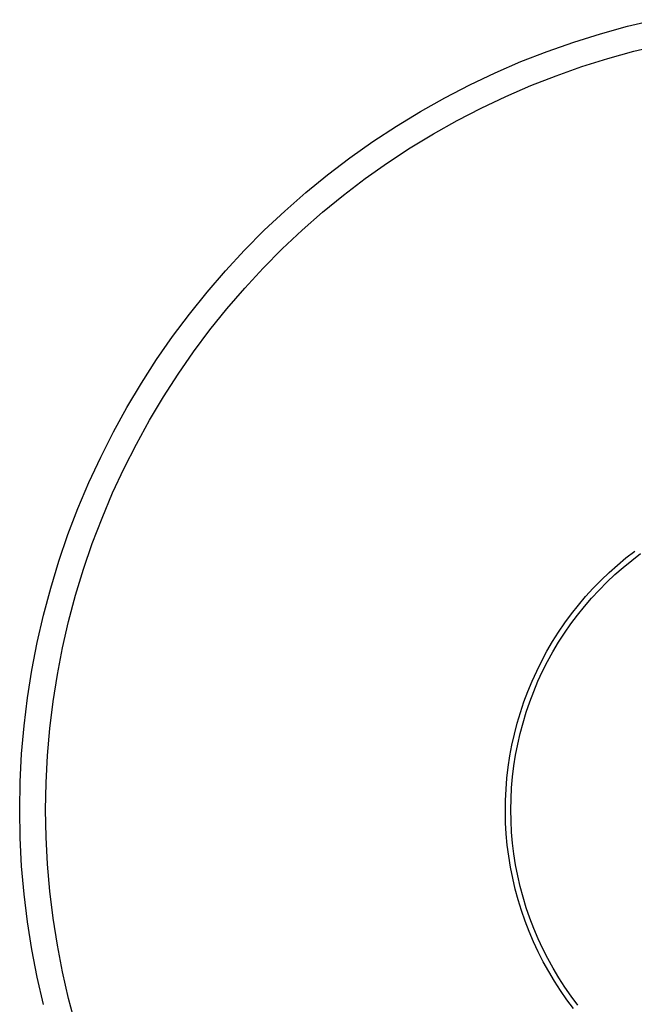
# Model space of a CAD drawing. Header units: millimetres. Extents: x 2619 to 3190, y 0 to 1912.
# Tile 9 of 15: x 2940 to 3035, y 95 to 247. Entities that reach past the tile are written whole.
import ezdxf

# ---------------------------------------------------------------- set-up
doc = ezdxf.new("R2010")
doc.units = ezdxf.units.MM
doc.layers.add('Make2D$Hidden$Curves', color=7, linetype='Continuous', true_color=0xe6e6e6)
doc.layers.add('Make2D$Visible$Curves', color=7, linetype='Continuous', true_color=0x000000)

msp = doc.modelspace()

# ---------------------------------------------------------------- linework, layer by layer
at = {"layer": 'Make2D$Hidden$Curves'}
for p, q in [((3030.72, 241.04), (3034.76, 242.16)), ((3034.76, 242.16), (3038.85, 243.13)), ((3026.71, 239.79), (3030.72, 241.04)), ((3022.75, 238.39), (3026.71, 239.79)), ((3018.84, 236.86), (3022.75, 238.39)), ((3014.98, 235.2), (3018.84, 236.86)), ((3011.19, 233.4), (3014.98, 235.2)), ((3007.46, 231.47), (3011.19, 233.4)), ((3003.8, 229.41), (3007.46, 231.47)), ((3000.21, 227.23), (3003.8, 229.41)), ((2996.7, 224.92), (3000.21, 227.23)), ((2993.27, 222.49), (2996.7, 224.92)), ((2989.93, 219.95), (2993.27, 222.49)), ((2986.68, 217.29), (2989.93, 219.95)), ((2983.52, 214.52), (2986.68, 217.29)), ((2980.46, 211.64), (2983.52, 214.52)), ((2977.51, 208.66), (2980.46, 211.64)), ((2974.66, 205.58), (2977.51, 208.66)), ((2971.91, 202.39), (2974.66, 205.58)), ((2969.28, 199.12), (2971.91, 202.39)), ((2966.77, 195.76), (2969.28, 199.12)), ((2964.37, 192.31), (2966.77, 195.76)), ((2962.09, 188.78), (2964.37, 192.31)), ((2959.94, 185.17), (2962.09, 188.78)), ((2957.92, 181.5), (2959.94, 185.17)), ((2956.02, 177.75), (2957.92, 181.5)), ((2954.25, 173.94), (2956.02, 177.75)), ((2952.62, 170.07), (2954.25, 173.94)), ((2951.12, 166.15), (2952.62, 170.07)), ((2949.76, 162.17), (2951.12, 166.15)), ((3033.52, 163.91), (3034.89, 164.97)), ((3034.41, 163.53), (3035.76, 164.57)), ((3030.91, 161.65), (3032.2, 162.8)), ((3032.2, 162.8), (3033.52, 163.91)), ((3033.09, 162.45), (3034.41, 163.53)), ((2948.54, 158.15), (2949.76, 162.17)), ((3029.67, 160.45), (3030.91, 161.65)), ((3030.57, 160.16), (3031.81, 161.33)), ((3031.81, 161.33), (3033.09, 162.45)), ((3028.46, 159.22), (3029.67, 160.45)), ((3029.37, 158.95), (3030.57, 160.16)), ((3027.3, 157.94), (3028.46, 159.22)), ((3028.21, 157.7), (3029.37, 158.95)), ((2947.46, 154.1), (2948.54, 158.15)), ((3026.19, 156.62), (3027.3, 157.94)), ((3027.1, 156.41), (3028.21, 157.7)), ((3024.1, 153.88), (3025.12, 155.27)), ((3025.12, 155.27), (3026.19, 156.62)), ((3026.03, 155.08), (3027.1, 156.41)), ((2946.52, 150), (2947.46, 154.1)), ((3023.13, 152.45), (3024.1, 153.88)), ((3024.04, 152.31), (3025.01, 153.71)), ((3025.01, 153.71), (3026.03, 155.08)), ((3022.2, 150.99), (3023.13, 152.45)), ((3023.12, 150.88), (3024.04, 152.31)), ((3021.33, 149.5), (3022.2, 150.99)), ((3022.25, 149.41), (3023.12, 150.88)), ((2945.73, 145.88), (2946.52, 150)), ((3020.51, 147.99), (3021.33, 149.5)), ((3021.43, 147.92), (3022.25, 149.41)), ((3019.74, 146.44), (3020.51, 147.99)), ((3020.66, 146.4), (3021.43, 147.92)), ((3019.03, 144.87), (3019.74, 146.44)), ((3019.94, 144.85), (3020.66, 146.4)), ((2945.07, 141.73), (2945.73, 145.88)), ((3018.37, 143.27), (3019.03, 144.87)), ((3019.28, 143.28), (3019.94, 144.85)), ((3017.77, 141.66), (3018.37, 143.27)), ((3018.67, 141.69), (3019.28, 143.28)), ((2944.56, 137.56), (2945.07, 141.73)), ((3017.22, 140.02), (3017.77, 141.66)), ((3018.12, 140.08), (3018.67, 141.69)), ((3016.73, 138.37), (3017.22, 140.02)), ((3017.63, 138.45), (3018.12, 140.08)), ((3017.19, 136.8), (3017.63, 138.45)), ((2944.2, 133.38), (2944.56, 137.56)), ((3016.3, 136.7), (3016.73, 138.37)), ((3015.92, 135.01), (3016.3, 136.7)), ((3016.81, 135.14), (3017.19, 136.8)), ((3015.6, 133.32), (3015.92, 135.01)), ((3016.48, 133.46), (3016.81, 135.14)), ((2943.98, 129.18), (2944.2, 133.38)), ((3015.34, 131.61), (3015.6, 133.32)), ((3016.22, 131.78), (3016.48, 133.46)), ((3015.15, 129.9), (3015.34, 131.61)), ((3016.01, 130.09), (3016.22, 131.78)), ((3015.01, 128.18), (3015.15, 129.9)), ((3015.86, 128.39), (3016.01, 130.09)), ((2943.91, 124.99), (2943.98, 129.18)), ((3014.93, 126.45), (3015.01, 128.18)), ((3015.78, 126.69), (3015.86, 128.39)), ((3014.9, 124.73), (3014.93, 126.45)), ((3015.75, 124.99), (3015.78, 126.69)), ((2943.98, 120.79), (2943.91, 124.99)), ((3014.94, 123), (3014.9, 124.73)), ((3015.78, 123.28), (3015.75, 124.99)), ((3015.86, 121.57), (3015.78, 123.28)), ((3015.04, 121.28), (3014.94, 123)), ((2944.2, 116.59), (2943.98, 120.79)), ((3015.2, 119.56), (3015.04, 121.28)), ((3016.01, 119.87), (3015.86, 121.57)), ((3015.42, 117.85), (3015.2, 119.56)), ((3016.22, 118.18), (3016.01, 119.87)), ((3015.69, 116.14), (3015.42, 117.85)), ((3016.49, 116.49), (3016.22, 118.18)), ((2944.56, 112.41), (2944.2, 116.59)), ((3016.03, 114.45), (3015.69, 116.14)), ((3016.81, 114.82), (3016.49, 116.49)), ((3016.42, 112.77), (3016.03, 114.45)), ((3017.19, 113.15), (3016.81, 114.82)), ((3016.87, 111.1), (3016.42, 112.77)), ((3017.63, 111.5), (3017.19, 113.15)), ((2945.07, 108.24), (2944.56, 112.41)), ((3017.38, 109.46), (3016.87, 111.1)), ((3018.13, 109.87), (3017.63, 111.5)), ((3018.68, 108.25), (3018.13, 109.87)), ((2945.73, 104.09), (2945.07, 108.24)), ((3017.94, 107.82), (3017.38, 109.46)), ((3019.29, 106.66), (3018.68, 108.25)), ((3018.56, 106.21), (3017.94, 107.82)), ((3019.95, 105.09), (3019.29, 106.66)), ((3019.24, 104.63), (3018.56, 106.21)), ((3020.67, 103.54), (3019.95, 105.09)), ((2946.52, 99.97), (2945.73, 104.09)), ((3019.97, 103.06), (3019.24, 104.63)), ((3021.44, 102.01), (3020.67, 103.54)), ((3020.75, 101.53), (3019.97, 103.06)), ((3022.27, 100.52), (3021.44, 102.01)), ((3021.59, 100.02), (3020.75, 101.53)), ((3023.14, 99.05), (3022.27, 100.52)), ((2947.46, 95.87), (2946.52, 99.97)), ((3022.47, 98.54), (3021.59, 100.02)), ((3024.07, 97.62), (3023.14, 99.05)), ((3023.41, 97.09), (3022.47, 98.54)), ((3025.05, 96.22), (3024.07, 97.62)), ((2948.54, 91.82), (2947.46, 95.87)), ((3024.4, 95.67), (3023.41, 97.09)), ((3026.07, 94.85), (3025.05, 96.22)), ((3025.44, 94.29), (3024.4, 95.67))]:
    msp.add_line(p, q, dxfattribs=at)
at = {"layer": 'Make2D$Visible$Curves'}
for p, q in [((3033.77, 246.03), (3037.99, 247.04)), ((3025.45, 243.58), (3029.59, 244.88)), ((3029.59, 244.88), (3033.77, 246.03)), ((3021.35, 242.14), (3025.45, 243.58)), ((3017.31, 240.56), (3021.35, 242.14)), ((3013.33, 238.84), (3017.31, 240.56)), ((3009.41, 236.98), (3013.33, 238.84)), ((3005.56, 234.99), (3009.41, 236.98)), ((3001.78, 232.86), (3005.56, 234.99)), ((2998.07, 230.61), (3001.78, 232.86)), ((2994.44, 228.22), (2998.07, 230.61)), ((2990.9, 225.72), (2994.44, 228.22)), ((2987.45, 223.09), (2990.9, 225.72)), ((2984.09, 220.34), (2987.45, 223.09)), ((2980.83, 217.48), (2984.09, 220.34)), ((2977.67, 214.51), (2980.83, 217.48)), ((2974.62, 211.42), (2977.67, 214.51)), ((2971.67, 208.24), (2974.62, 211.42)), ((2968.84, 204.95), (2971.67, 208.24)), ((2966.12, 201.57), (2968.84, 204.95)), ((2963.52, 198.1), (2966.12, 201.57)), ((2961.05, 194.54), (2963.52, 198.1)), ((2958.7, 190.89), (2961.05, 194.54)), ((2956.47, 187.16), (2958.7, 190.89)), ((2954.38, 183.36), (2956.47, 187.16)), ((2952.42, 179.49), (2954.38, 183.36)), ((2950.6, 175.56), (2952.42, 179.49)), ((2948.91, 171.56), (2950.6, 175.56)), ((2947.36, 167.51), (2948.91, 171.56)), ((2945.96, 163.4), (2947.36, 167.51)), ((2944.7, 159.25), (2945.96, 163.4)), ((2943.58, 155.06), (2944.7, 159.25)), ((2942.61, 150.83), (2943.58, 155.06)), ((2941.79, 146.57), (2942.61, 150.83)), ((2941.11, 142.28), (2941.79, 146.57)), ((2940.58, 137.98), (2941.11, 142.28)), ((2940.21, 133.66), (2940.58, 137.98)), ((2939.98, 129.32), (2940.21, 133.66)), ((2939.91, 124.99), (2939.98, 129.32)), ((2939.98, 120.65), (2939.91, 124.99)), ((2940.21, 116.31), (2939.98, 120.65)), ((2940.58, 111.99), (2940.21, 116.31)), ((2941.11, 107.69), (2940.58, 111.99)), ((2941.79, 103.4), (2941.11, 107.69)), ((2942.61, 99.14), (2941.79, 103.4)), ((2943.58, 94.91), (2942.61, 99.14))]:
    msp.add_line(p, q, dxfattribs=at)

doc.saveas('drawing.dxf')
